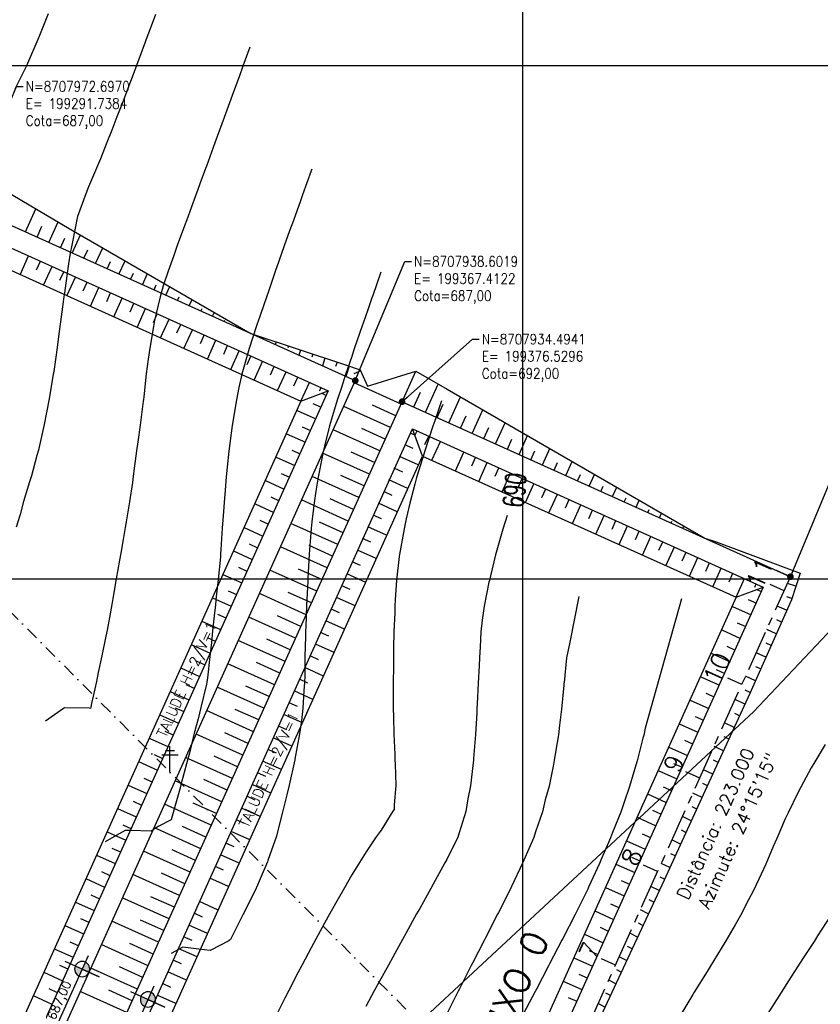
# Model space of a CAD drawing. Header units: millimetres. Extents: x 198958 to 201093, y 8706297 to 8708300.
# Tile 17 of 28: x 199302 to 199458, y 8707817 to 8708009. Entities that reach past the tile are written whole.
import ezdxf
from ezdxf.enums import TextEntityAlignment as Align

# ---------------------------------------------------------------- set-up
doc = ezdxf.new("R2010")
doc.units = ezdxf.units.MM
doc.header["$LTSCALE"] = 5
doc.linetypes.add('CENTER', pattern=[50.8, 31.75, -6.35, 6.35, -6.35])
doc.linetypes.add('DASHDOT', pattern=[1, 0.5, -0.25, 0, -0.25])
for name, color, linetype in [('$CURVAS1', 30, 'Continuous'), ('$CURVAS2', 40, 'Continuous'), ('AREA_ESPECIAL', 3, 'Continuous'), ('LAGOA', 3, 'Continuous'), ('LINHA_TRANS', 4, 'DASHDOT'), ('MALHA', 9, 'Continuous'), ('POSTE', 3, 'Continuous'), ('TER-BERMA', 103, 'Continuous'), ('TER-COORDENADAS', 101, 'Continuous'), ('TER-EIXO', 100, 'CENTER'), ('TER-ESTACAS', 100, 'Continuous'), ('TER-OFFSET', 102, 'Continuous'), ('TER-OFFSET-LINHA', 101, 'Continuous'), ('TER-TEXTO', 100, 'Continuous'), ('TEXTO$CURVA', 2, 'Continuous')]:
    doc.layers.add(name, color=color, linetype=linetype)
doc.styles.add('GEOSIS', font='ROMANS.SHX')
doc.styles.add('ROMANS', font='romans.shx', dxfattribs={"width": 0.85})
doc.styles.add('SIMPLEX', font='simplex', dxfattribs={"height": 0.2})
doc.dimstyles.new('COTA-500-EXTERNA', dxfattribs={"dimtxt": 2, "dimasz": 1, "dimexe": 2, "dimexo": 2, "dimgap": 1, "dimtad": 1, "dimzin": 4, "dimdsep": 46, "dimtxsty": 'ROMANS', "dimblk1": 'DOT', "dimblk2": 'DOT1', "dimsah": 1, "dimcen": 0.2, "dimdle": 1, "dimclrd": 256, "dimclre": 256, "dimclrt": 102, "dimaunit": 1, "dimadec": 4, "dimazin": 0, "dimtfac": 1, "dimtix": 1, "dimtmove": 2, "dimatfit": 3, "dimldrblk": 'DOT1', "dimfxl": 0, "dimtvp": 0.025, "dimtolj": 1, "dimtzin": 4, "dimlwd": -1, "dimlwe": -1, "dimarcsym": 0})

# ---------------------------------------------------------------- blocks, each defined once
blk = doc.blocks.new('A$C55C26645')
h = blk.add_hatch(color=51)
h.paths.add_polyline_path([(68.5, 12.7), (68.5, 21.5), (59.7, 21.5, 0.414214)])
h.paths.add_polyline_path([(68.5, 30.3), (68.5, 21.5), (77.3, 21.5, 0.414214)])
at = {"color": 7, "linetype": 'Continuous'}
blk.add_line((85.4, 21.5), (0, 21.5), dxfattribs=at)
blk.add_lwpolyline([(68.5, 21.5), (68.5, 42.9), (68.5, 0)], dxfattribs=at)
blk.add_circle((68.5, 21.5), 8.8, dxfattribs=at)
at = {"color": 3, "style": 'ROMANS'}
blk.add_attdef('226,00', (1.6, 25.8), '', height=10, dxfattribs=at)
blk = doc.blocks.new('_Dot')
at = {"color": 0, "linetype": 'ByBlock', "lineweight": -2}
blk.add_line((-0.5, 0), (-1, 0), dxfattribs=at)
at = {"color": 0, "linetype": 'ByBlock', "const_width": 0.5}
blk.add_lwpolyline([(-0.25, 0, 1), (0.25, 0, 1)], format="xyb", close=True, dxfattribs=at)
blk = doc.blocks.new('DOT1')
for q in [(0, 3.36), (0, -3.36)]:
    blk.add_line((0, 0), q)
at = {"linetype": 'ByBlock'}
blk.add_line((0, 0), (-1.2, 0), dxfattribs=at)
at = {"color": 0, "linetype": 'ByBlock', "const_width": 0.36}
blk.add_lwpolyline([(-0.18, 0, 1), (0.18, 0, 1)], format="xyb", close=True, dxfattribs=at)

msp = doc.modelspace()

# ---------------------------------------------------------------- linework, layer by layer
at = {"layer": '$CURVAS1'}
for points in [[(199328.47, 8708009.942, 685), (199327.629, 8708007.67, 685), (199326.621, 8708004.95, 685), (199326.464, 8708004.527, 685), (199324.761, 8707999.958, 685), (199324.32, 8707998.774, 685), (199322.885, 8707994.966, 685), (199322.164, 8707993.047, 685), (199320.983, 8707989.975, 685), (199319.984, 8707987.366, 685), (199319.032, 8707984.983, 685), (199317.758, 8707981.778, 685), (199316.985, 8707979.992, 685), (199315.45, 8707976.356, 685), (199314.889, 8707975.001, 685), (199313.317, 8707970.581, 685), (199313.179, 8707970.009, 685), (199312.905, 8707968.63, 685), (199312.17, 8707965.013, 685), (199311.876, 8707963.406, 685), (199311.507, 8707961.367, 685), (199311.33, 8707960.017, 685), (199310.728, 8707955.639, 685), (199310.646, 8707955.02, 685), (199310.503, 8707953.965, 685), (199309.973, 8707950.022, 685), (199309.661, 8707947.709, 685), (199309.325, 8707945.025, 685), (199308.651, 8707940.387, 685), (199308.6, 8707940.028, 685), (199308.569, 8707939.829, 685), (199307.77, 8707935.032, 685), (199307.269, 8707932.369, 685), (199306.804, 8707930.036, 685), (199305.75, 8707925.351, 685), (199305.676, 8707925.041, 685), (199305.39, 8707924.022, 685), (199304.303, 8707920.047, 685), (199303.964, 8707918.875, 685), (199302.755, 8707915.054, 685), (199302.108, 8707912.538, 685), (199301.359, 8707910.06, 685)], [(199396.998, 8707912.343, 690), (199396.156, 8707909.645, 690), (199395.114, 8707906.064, 690), (199394.738, 8707904.651, 690), (199393.772, 8707900.602, 690), (199393.541, 8707899.656, 690), (199393.463, 8707899.314, 690), (199392.525, 8707894.66, 690), (199392.127, 8707891.928, 690), (199391.892, 8707889.663, 690), (199391.732, 8707886.653, 690), (199391.619, 8707884.664, 690), (199391.533, 8707883.041, 690), (199391.379, 8707879.665, 690), (199391.176, 8707875.641, 690), (199391.121, 8707874.666, 690), (199391.067, 8707873.894, 690), (199390.826, 8707869.667, 690), (199390.466, 8707865.02, 690), (199390.447, 8707864.669, 690), (199390.394, 8707864.181, 690), (199389.862, 8707859.672, 690), (199389.371, 8707857.146, 690), (199388.95, 8707854.676, 690), (199387.668, 8707850.502, 690), (199387.39, 8707849.682, 690), (199385.236, 8707845.332, 690), (199384.888, 8707844.693, 690), (199382.62, 8707840.533, 690), (199382.143, 8707839.705, 690), (199379.974, 8707835.793, 690), (199379.362, 8707834.717, 690), (199377.336, 8707831.04, 690), (199376.603, 8707829.729, 690), (199374.708, 8707826.266, 690), (199373.858, 8707824.741, 690), (199372.074, 8707821.503, 690), (199371.114, 8707819.753, 690), (199369.461, 8707816.698, 690)], [(199459.983, 8707834.364, 695), (199457.463, 8707830.432, 695), (199456.824, 8707829.378, 695), (199454.643, 8707826.046, 695), (199453.593, 8707824.392, 695), (199451.822, 8707821.662, 695), (199450.375, 8707819.406, 695), (199449.003, 8707817.272, 695), (199447.19, 8707814.42, 695)]]:
    msp.add_polyline3d(points, dxfattribs=at)
at = {"layer": '$CURVAS2'}
for points in [[(199307.555, 8708010.034, 684), (199305.878, 8708005.801, 684), (199305.561, 8708005.042, 684), (199303.577, 8708000.364, 684), (199303.424, 8708000.052, 684), (199301.065, 8707995.355, 684)], [(199346.891, 8708003.576, 686), (199345.533, 8707999.867, 686), (199344.769, 8707997.779, 686), (199343.706, 8707994.875, 686), (199342.648, 8707991.979, 686), (199341.88, 8707989.883, 686), (199340.528, 8707986.178, 686), (199340.056, 8707984.891, 686), (199338.408, 8707980.375, 686), (199338.233, 8707979.899, 686), (199337.156, 8707976.951, 686), (199336.408, 8707974.907, 686), (199336.288, 8707974.574, 686), (199334.578, 8707969.915, 686), (199334.166, 8707968.778, 686), (199332.739, 8707964.923, 686), (199332.037, 8707962.993, 686), (199330.926, 8707959.931, 686), (199329.976, 8707957.072, 686), (199329.368, 8707954.938, 686), (199328.318, 8707950.336, 686), (199328.247, 8707949.942, 686), (199328.112, 8707949.146, 686), (199327.389, 8707944.946, 686), (199327.053, 8707942.806, 686), (199326.692, 8707939.949, 686), (199326.21, 8707935.472, 686), (199326.153, 8707934.951, 686), (199326.118, 8707934.608, 686), (199325.512, 8707929.954, 686), (199325.056, 8707926.667, 686), (199324.788, 8707924.957, 686), (199324.411, 8707921.999, 686), (199324.158, 8707919.96, 686), (199323.993, 8707918.729, 686), (199323.402, 8707914.963, 686), (199322.777, 8707911.098, 686), (199322.572, 8707909.967, 686), (199322.177, 8707907.667, 686), (199321.716, 8707904.971, 686), (199321.493, 8707903.605, 686), (199320.847, 8707899.974, 686), (199320.191, 8707896.151, 686), (199319.97, 8707894.978, 686), (199319.499, 8707892.454, 686), (199319.042, 8707889.982, 686), (199318.822, 8707888.83, 686), (199318.029, 8707884.987, 686), (199317.338, 8707881.742, 686), (199316.963, 8707879.991, 686), (199316.034, 8707875.687, 686), (199315.885, 8707874.996, 686), (199315.815, 8707874.734, 686), (199315.575, 8707874.779, 686), (199310.748, 8707874.892, 686), (199310.554, 8707874.759, 686), (199307.051, 8707872.279, 686)], [(199358.952, 8707979.808, 687), (199358.823, 8707979.449, 687), (199357.154, 8707974.816, 687), (199356.722, 8707973.609, 687), (199355.366, 8707969.824, 687), (199354.629, 8707967.752, 687), (199353.589, 8707964.832, 687), (199352.547, 8707961.875, 687), (199351.828, 8707959.839, 687), (199350.478, 8707955.968, 687), (199350.086, 8707954.847, 687), (199348.432, 8707950.018, 687), (199348.375, 8707949.854, 687), (199348.121, 8707949.079, 687), (199346.732, 8707944.861, 687), (199346.45, 8707943.937, 687), (199345.334, 8707939.867, 687), (199344.746, 8707937.294, 687), (199344.284, 8707934.872, 687), (199343.431, 8707929.886, 687), (199343.429, 8707929.876, 687), (199343.428, 8707929.87, 687), (199342.758, 8707924.879, 687), (199342.442, 8707921.775, 687), (199342.273, 8707919.881, 687), (199342.055, 8707917.252, 687), (199341.856, 8707914.882, 687), (199341.732, 8707913.123, 687), (199341.506, 8707909.884, 687), (199341.223, 8707905.691, 687), (199341.169, 8707904.885, 687), (199341.128, 8707904.257, 687), (199340.684, 8707899.887, 687), (199340.274, 8707895.895, 687), (199340.152, 8707894.89, 687), (199339.995, 8707893.35, 687), (199339.614, 8707889.892, 687), (199339.382, 8707887.61, 687), (199339.074, 8707884.894, 687), (199338.604, 8707880.685, 687), (199338.507, 8707879.897, 687), (199338.421, 8707879.465, 687), (199337.299, 8707874.902, 687), (199336.781, 8707872.692, 687), (199336.051, 8707869.907, 687), (199335.082, 8707866.038, 687), (199334.777, 8707864.913, 687), (199333.807, 8707861.282, 687), (199333.444, 8707859.919, 687), (199333.33, 8707859.494, 687), (199332.069, 8707854.925, 687), (199331.541, 8707853.022, 687), (199328.999, 8707851.769, 687), (199327.616, 8707850.871, 687), (199323.577, 8707850.956, 687), (199322.573, 8707850.98, 687), (199320.841, 8707849.974, 687), (199318.689, 8707848.744, 687)], [(199372.425, 8707959.749, 688), (199370.819, 8707955.191, 688), (199370.667, 8707954.757, 688), (199369.851, 8707952.413, 688), (199368.928, 8707949.764, 688), (199368.758, 8707949.271, 688), (199367.215, 8707944.772, 688), (199366.719, 8707943.304, 688), (199365.538, 8707939.779, 688), (199364.715, 8707937.269, 688), (199363.914, 8707934.786, 688), (199362.783, 8707931.088, 688), (199362.415, 8707929.793, 688), (199361.435, 8707925.85, 688), (199361.167, 8707924.798, 688), (199361.088, 8707924.427, 688), (199360.213, 8707919.802, 688), (199359.743, 8707917.057, 688), (199359.402, 8707914.806, 688), (199358.978, 8707911.076, 688), (199358.822, 8707909.808, 688), (199358.755, 8707908.968, 688), (199358.461, 8707904.81, 688), (199358.179, 8707900.043, 688), (199358.166, 8707899.811, 688), (199358.153, 8707899.531, 688), (199357.943, 8707894.812, 688), (199357.79, 8707890.741, 688), (199357.748, 8707889.813, 688), (199357.713, 8707888.749, 688), (199357.586, 8707884.813, 688), (199357.579, 8707881.08, 688), (199357.517, 8707879.813, 688), (199357.395, 8707878.206, 688), (199357.179, 8707874.815, 688), (199356.926, 8707872.312, 688), (199356.564, 8707869.818, 688), (199355.627, 8707864.849, 688), (199355.622, 8707864.822, 688), (199355.607, 8707864.755, 688), (199354.545, 8707859.826, 688), (199354.068, 8707857.913, 688), (199353.326, 8707854.832, 688), (199352.395, 8707851.208, 688), (199352.049, 8707849.837, 688), (199350.399, 8707845.156, 688), (199350.307, 8707844.845, 688), (199348.896, 8707841.565, 688), (199348.139, 8707839.854, 688), (199348.084, 8707839.747, 688), (199345.689, 8707834.865, 688), (199345.598, 8707834.686, 688), (199343.156, 8707829.876, 688), (199343.071, 8707829.708, 688), (199342.801, 8707829.507, 688), (199339.114, 8707827.621, 688), (199336.95, 8707827.846, 688), (199333.801, 8707828.277, 688), (199331.515, 8707827.008, 688)], [(199384.21, 8707934.697, 689), (199382.889, 8707930.784, 689), (199382.53, 8707929.704, 689), (199380.901, 8707924.715, 689), (199380.9, 8707924.711, 689), (199380.895, 8707924.695, 689), (199379.363, 8707919.718, 689), (199379.005, 8707918.462, 689), (199378.032, 8707914.724, 689), (199377.356, 8707911.708, 689), (199376.958, 8707909.729, 689), (199376.188, 8707905.47, 689), (199376.051, 8707904.733, 689), (199375.996, 8707904.369, 689), (199375.436, 8707899.735, 689), (199375.202, 8707895.886, 689), (199375.143, 8707894.736, 689), (199375.096, 8707893.397, 689), (199374.955, 8707889.737, 689), (199374.887, 8707886.435, 689), (199374.853, 8707884.738, 689), (199374.84, 8707882.977, 689), (199374.793, 8707879.738, 689), (199374.801, 8707876.52, 689), (199374.812, 8707874.738, 689), (199374.88, 8707873.142, 689), (199374.957, 8707869.737, 689), (199375.106, 8707865.815, 689), (199375.142, 8707864.736, 689), (199375.209, 8707863.881, 689), (199375.308, 8707859.735, 689), (199374.981, 8707855.979, 689), (199375.024, 8707855.051, 689), (199374.757, 8707854.738, 689), (199372.43, 8707851.05, 689), (199371.487, 8707849.752, 689), (199369.546, 8707846.792, 689), (199368.258, 8707844.766, 689), (199366.768, 8707842.322, 689), (199365.285, 8707839.779, 689), (199364.069, 8707837.691, 689), (199362.456, 8707834.791, 689), (199361.426, 8707832.947, 689), (199359.73, 8707829.803, 689), (199358.822, 8707828.123, 689), (199357.081, 8707824.815, 689), (199356.25, 8707823.235, 689), (199354.494, 8707819.826, 689), (199353.705, 8707818.294, 689), (199351.938, 8707814.837, 689)], [(199411, 8707896.568, 691), (199409.216, 8707887.638, 691), (199408.571, 8707884.59, 691), (199408.092, 8707879.822, 691), (199408.074, 8707879.592, 691), (199408.045, 8707879.273, 691), (199407.605, 8707874.594, 691), (199407.214, 8707871.508, 691), (199406.996, 8707869.597, 691), (199406.458, 8707866.22, 691), (199406.189, 8707864.6, 691), (199406.019, 8707863.836, 691), (199405.162, 8707859.605, 691), (199404.444, 8707856.933, 691), (199403.865, 8707854.61, 691), (199402.542, 8707850.69, 691), (199402.197, 8707849.617, 691), (199400.258, 8707845.22, 691), (199399.995, 8707844.627, 691), (199397.827, 8707840.047, 691), (199397.629, 8707839.637, 691), (199395.326, 8707835.016, 691), (199395.137, 8707834.648, 691), (199392.79, 8707830.056, 691), (199392.583, 8707829.659, 691), (199390.251, 8707825.102, 691), (199390.025, 8707824.671, 691), (199387.721, 8707820.129, 691), (199387.487, 8707819.682, 691), (199385.193, 8707815.153, 691)], [(199430.983, 8707896.117, 692), (199423.872, 8707870.93, 692), (199423.616, 8707869.524, 692), (199423.454, 8707868.934, 692), (199422.364, 8707864.529, 692), (199421.694, 8707862.406, 692), (199420.867, 8707859.536, 692), (199419.723, 8707856.303, 692), (199419.15, 8707854.543, 692), (199417.555, 8707850.598, 692), (199417.153, 8707849.552, 692), (199415.247, 8707845.177, 692), (199414.974, 8707844.561, 692), (199412.859, 8707839.918, 692), (199412.698, 8707839.571, 692), (199410.372, 8707834.857, 692), (199410.237, 8707834.582, 692), (199407.83, 8707829.91, 692), (199407.668, 8707829.593, 692), (199405.277, 8707824.982, 692), (199405.083, 8707824.605, 692), (199402.717, 8707820.071, 692), (199402.482, 8707819.616, 692), (199400.142, 8707815.19, 692)], [(199458.99, 8707867.698, 694), (199456.948, 8707864.378, 694), (199456.233, 8707863.183, 694), (199454.205, 8707859.39, 694), (199453.639, 8707858.34, 694), (199451.752, 8707854.4, 694), (199451.181, 8707853.224, 694), (199449.545, 8707849.41, 694), (199448.853, 8707847.841, 694), (199447.424, 8707844.419, 694), (199446.512, 8707842.488, 694), (199445.069, 8707839.43, 694), (199444.022, 8707837.434, 694), (199442.466, 8707834.441, 694), (199441.42, 8707832.606, 694), (199439.632, 8707829.453, 694), (199438.723, 8707827.972, 694), (199436.561, 8707824.467, 694), (199435.947, 8707823.497, 694), (199433.47, 8707819.48, 694), (199433.176, 8707819.01, 694), (199430.458, 8707814.493, 694)]]:
    msp.add_polyline3d(points, dxfattribs=at)
at = {"layer": 'AREA_ESPECIAL'}
msp.add_lwpolyline([(199535.23, 8707458.413), (199549.794, 8707528.974), (199561.997, 8707596.009), (199597.982, 8707742.885), (199597.982, 8707742.885), (199506.841, 8707939.515), (199444.975, 8707874.113), (199353.27, 8707788.823), (199487.846, 8707543.642), (199535.23, 8707458.413)], dxfattribs=at)
at = {"layer": 'LAGOA', "color": 3, "elevation": 1}
msp.add_lwpolyline([(199446.913, 8707898.395), (199358.595, 8707702.373), (199290.215, 8707733.181), (199378.533, 8707929.204)], close=True, dxfattribs=at)
at = {"layer": 'LINHA_TRANS'}
msp.add_lwpolyline([(199281.954, 8707911.943), (199615.687, 8707576.643), (199615.687, 8707576.643)], dxfattribs=at)
at = {"layer": 'MALHA'}
for p, q in [((199400, 8708300), (199400, 8706900)), ((199400, 8708300), (199400, 8706900)), ((199000, 8708000), (199605.243, 8708000)), ((199000, 8707900), (199605.243, 8707900))]:
    msp.add_line(p, q, dxfattribs=at)
at = {"layer": 'POSTE'}
for p, q in [((199330.436, 8707866.577), (199332.186, 8707866.569)), ((199331.292, 8707862.373), (199331.314, 8707867.413)), ((199329.732, 8707865.74), (199332.882, 8707865.726))]:
    msp.add_line(p, q, dxfattribs=at)
at = {"layer": 'TER-BERMA'}
for p, q in [((199284.925, 8707731.178, 1), (199376.53, 8707934.494, 1)), ((199376.53, 8707934.494, 1), (199452.203, 8707900.399, 1))]:
    msp.add_line(p, q, dxfattribs=at)
at = {"layer": 'TER-BERMA', "elevation": 1}
for points in [[(199367.412, 8707938.602), (199275.807, 8707735.286), (199200.134, 8707769.381), (199291.738, 8707972.697)], [(199362.122, 8707936.598), (199273.804, 8707740.576), (199205.424, 8707771.384), (199293.742, 8707967.407)], [(199446.913, 8707898.395), (199358.595, 8707702.373), (199290.215, 8707733.181), (199378.533, 8707929.204)]]:
    msp.add_lwpolyline(points, close=True, dxfattribs=at)
at = {"layer": 'TER-EIXO', "ltscale": 0.05, "flags": 128}
msp.add_lwpolyline([(199360.598, 8707697.083), (199452.203, 8707900.399)], dxfattribs=at)
at = {"layer": 'TER-ESTACAS', "flags": 128}
for points in [[(199452.203, 8707900.399), (199449.468, 8707901.631)], [(199450.971, 8707897.664), (199448.236, 8707898.896)], [(199442.755, 8707879.429), (199440.02, 8707880.661)], [(199434.54, 8707861.194), (199431.804, 8707862.427)], [(199426.324, 8707842.96), (199423.589, 8707844.192)], [(199418.108, 8707824.725), (199415.373, 8707825.958)]]:
    msp.add_lwpolyline(points, dxfattribs=at)
at = {"layer": 'TER-OFFSET'}
for p, q in [((199356.832, 8707934.594, 1), (199362.122, 8707936.598, 1)), ((199380.537, 8707923.914, 1), (199378.533, 8707929.204, 1)), ((199435.496, 8707907.927), (199437.713, 8707907.187)), ((199437.713, 8707907.187), (199454.079, 8707901.109)), ((199454.079, 8707901.109), (199452.381, 8707895.932)), ((199441.623, 8707896.391, 1), (199446.913, 8707898.395, 1)), ((199452.381, 8707895.932), (199444.273, 8707877.649)), ((199444.273, 8707877.649), (199435.921, 8707859.475)), ((199435.921, 8707859.475), (199427.574, 8707841.3)), ((199427.574, 8707841.3), (199408.972, 8707801.302))]:
    msp.add_line(p, q, dxfattribs=at)
for points in [[(199292.813, 8707979.316), (199311.67, 8707968.247), (199329.076, 8707958.192), (199346.481, 8707948.136), (199347.253, 8707947.685)], [(199347.253, 8707947.685), (199365.506, 8707941.674), (199368.371, 8707940.731), (199369.812, 8707937.521)], [(199369.812, 8707937.521), (199379.214, 8707940.453), (199385.306, 8707936.933), (199402.712, 8707926.878), (199420.117, 8707916.821), (199435.496, 8707907.927)]]:
    msp.add_lwpolyline(points, dxfattribs=at)
at = {"layer": 'TER-OFFSET', "elevation": 1}
for points in [[(199356.832, 8707934.594), (199271.8, 8707745.866), (199210.714, 8707773.388), (199295.746, 8707962.117)], [(199441.623, 8707896.391), (199356.591, 8707707.663), (199295.505, 8707735.185), (199380.537, 8707923.914)]]:
    msp.add_lwpolyline(points, close=True, dxfattribs=at)
at = {"layer": 'TER-OFFSET-LINHA'}
for p, q in [((199302.128, 8707959.241, 34.681), (199303.771, 8707962.888, 34.681)), ((199305.306, 8707960.209, 34.681), (199306.051, 8707961.861, 34.681)), ((199306.687, 8707957.187, 34.681), (199308.33, 8707960.834, 34.681)), ((199309.879, 8707958.187, 34.681), (199310.609, 8707959.807, 34.681)), ((199311.245, 8707955.134, 34.681), (199312.889, 8707958.78, 34.681)), ((199314.424, 8707956.101, 34.681), (199315.168, 8707957.753, 34.681)), ((199315.804, 8707953.08, 34.681), (199317.447, 8707956.727, 34.681)), ((199318.982, 8707954.047, 34.681), (199319.727, 8707955.7, 34.681)), ((199320.363, 8707951.026, 34.681), (199322.006, 8707954.673, 34.681)), ((199323.555, 8707952.025, 34.681), (199324.285, 8707953.646, 34.681)), ((199324.921, 8707948.972, 34.681), (199326.565, 8707952.619, 34.681)), ((199328.1, 8707949.939, 34.681), (199328.844, 8707951.592, 34.681)), ((199329.48, 8707946.918, 34.681), (199331.123, 8707950.565, 34.681)), ((199332.658, 8707947.886, 34.681), (199333.403, 8707949.538, 34.681)), ((199334.039, 8707944.864, 34.681), (199335.682, 8707948.511, 34.681)), ((199337.231, 8707945.864, 34.681), (199337.961, 8707947.484, 34.681)), ((199338.597, 8707942.81, 34.681), (199340.241, 8707946.457, 34.681)), ((199341.776, 8707943.778, 34.681), (199342.52, 8707945.43, 34.681)), ((199343.156, 8707940.756, 34.681), (199344.799, 8707944.403, 34.681)), ((199346.334, 8707941.724, 34.681), (199347.079, 8707943.376, 34.681)), ((199347.715, 8707938.702, 34.681), (199349.358, 8707942.349, 34.681)), ((199350.907, 8707939.702, 34.681), (199351.637, 8707941.322, 34.681)), ((199352.273, 8707936.648, 34.681), (199353.917, 8707940.295, 34.681)), ((199355.451, 8707937.616, 34.681), (199356.196, 8707939.268, 34.681)), ((199356.832, 8707934.594, 34.681), (199358.475, 8707938.241, 34.681)), ((199360.473, 8707936.59, 34.681), (199360.755, 8707937.214, 34.681)), ((199360.891, 8707936.132, 34.681), (199361.798, 8707935.723, 34.681)), ((199359.151, 8707934.174, 34.681), (199360.771, 8707933.444, 34.681)), ((199356.097, 8707932.807, 34.681), (199359.744, 8707931.164, 34.681)), ((199357.065, 8707929.629, 34.681), (199358.717, 8707928.885, 34.681)), ((199354.044, 8707928.249, 34.681), (199357.69, 8707926.606, 34.681)), ((199379, 8707927.973, 34.681), (199378.092, 8707928.382, 34.681)), ((199379.034, 8707927.881, 34.681), (199379.445, 8707928.793, 34.681)), ((199380.994, 8707926.146, 34.681), (199381.724, 8707927.766, 34.681)), ((199378.686, 8707925.372, 34.681), (199377.065, 8707926.102, 34.681)), ((199382.361, 8707923.092, 34.681), (199384.004, 8707926.739, 34.681)), ((199355.043, 8707925.056, 34.681), (199356.663, 8707924.326, 34.681)), ((199379.685, 8707922.18, 34.681), (199376.038, 8707923.823, 34.681)), ((199386.919, 8707921.038, 34.681), (199388.562, 8707924.685, 34.681)), ((199351.99, 8707923.69, 34.681), (199355.637, 8707922.047, 34.681)), ((199390.097, 8707922.006, 34.681), (199390.842, 8707923.658, 34.681)), ((199391.478, 8707918.985, 34.681), (199393.121, 8707922.631, 34.681)), ((199352.957, 8707920.512, 34.681), (199354.61, 8707919.768, 34.681)), ((199376.664, 8707920.799, 34.681), (199375.012, 8707921.544, 34.681)), ((199394.67, 8707919.984, 34.681), (199395.4, 8707921.604, 34.681)), ((199396.037, 8707916.931, 34.681), (199397.68, 8707920.578, 34.681)), ((199349.936, 8707919.131, 34.681), (199353.583, 8707917.488, 34.681)), ((199377.631, 8707917.621, 34.681), (199373.985, 8707919.264, 34.681)), ((199399.215, 8707917.898, 34.681), (199399.959, 8707919.551, 34.681)), ((199400.595, 8707914.877, 34.681), (199402.238, 8707918.524, 34.681)), ((199374.578, 8707916.255, 34.681), (199372.958, 8707916.985, 34.681)), ((199403.773, 8707915.844, 34.681), (199404.518, 8707917.497, 34.681)), ((199405.154, 8707912.823, 34.681), (199406.797, 8707916.47, 34.681)), ((199347.882, 8707914.573, 34.681), (199351.529, 8707912.93, 34.681)), ((199350.935, 8707915.939, 34.681), (199352.556, 8707915.209, 34.681)), ((199375.578, 8707913.062, 34.681), (199371.931, 8707914.706, 34.681)), ((199408.346, 8707913.823, 34.681), (199409.076, 8707915.443, 34.681)), ((199409.713, 8707910.769, 34.681), (199411.356, 8707914.416, 34.681)), ((199372.556, 8707911.682, 34.681), (199370.904, 8707912.426, 34.681)), ((199412.891, 8707911.737, 34.681), (199413.635, 8707913.389, 34.681)), ((199414.271, 8707908.715, 34.681), (199415.914, 8707912.362, 34.681)), ((199348.849, 8707911.395, 34.681), (199350.502, 8707910.65, 34.681)), ((199417.449, 8707909.683, 34.681), (199418.194, 8707911.335, 34.681)), ((199418.83, 8707906.661, 34.681), (199420.473, 8707910.308, 34.681)), ((199345.741, 8707909.978, 34.681), (199349.388, 8707908.334, 34.681)), ((199373.524, 8707908.504, 34.681), (199369.877, 8707910.147, 34.681)), ((199422.022, 8707907.661, 34.681), (199422.752, 8707909.281, 34.681)), ((199346.741, 8707906.785, 34.681), (199348.361, 8707906.055, 34.681)), ((199370.47, 8707907.138, 34.681), (199368.85, 8707907.868, 34.681)), ((199423.389, 8707904.607, 34.681), (199425.032, 8707908.254, 34.681)), ((199426.567, 8707905.575, 34.681), (199427.311, 8707907.227, 34.681)), ((199343.687, 8707905.419, 34.681), (199347.334, 8707903.776, 34.681)), ((199371.47, 8707903.945, 34.681), (199367.823, 8707905.588, 34.681)), ((199427.947, 8707902.553, 34.681), (199429.59, 8707906.2, 34.681)), ((199431.125, 8707903.521, 34.681), (199431.87, 8707905.173, 34.681)), ((199368.448, 8707902.564, 34.681), (199366.796, 8707903.309, 34.681)), ((199432.506, 8707900.499, 34.681), (199434.149, 8707904.146, 34.681)), ((199435.698, 8707901.499, 34.681), (199436.428, 8707903.119, 34.681)), ((199341.633, 8707900.86, 34.681), (199345.28, 8707899.217, 34.681)), ((199344.655, 8707902.241, 34.681), (199346.307, 8707901.496, 34.681)), ((199369.446, 8707899.297, 34.681), (199365.799, 8707900.94, 34.681)), ((199437.065, 8707898.445, 34.681), (199438.708, 8707902.092, 34.681)), ((199440.243, 8707899.413, 34.681), (199440.987, 8707901.065, 34.681)), ((199441.623, 8707896.391, 34.681), (199443.266, 8707900.038, 34.681)), ((199445.265, 8707898.387, 34.681), (199445.546, 8707899.011, 34.681)), ((199342.633, 8707897.668, 34.681), (199344.253, 8707896.938, 34.681)), ((199366.392, 8707897.931, 34.681), (199364.772, 8707898.661, 34.681)), ((199445.682, 8707897.929, 34.681), (199446.589, 8707897.52, 34.681)), ((199339.579, 8707896.302, 34.681), (199343.226, 8707894.658, 34.681)), ((199367.392, 8707894.738, 34.681), (199363.745, 8707896.382, 34.681)), ((199443.942, 8707895.971, 34.681), (199445.562, 8707895.241, 34.681)), ((199340.547, 8707893.124, 34.681), (199342.199, 8707892.379, 34.681)), ((199364.37, 8707893.358, 34.681), (199362.718, 8707894.102, 34.681)), ((199440.889, 8707894.604, 34.681), (199444.535, 8707892.961, 34.681)), ((199337.525, 8707891.743, 34.681), (199341.172, 8707890.1, 34.681)), ((199365.338, 8707890.18, 34.681), (199361.691, 8707891.823, 34.681)), ((199441.856, 8707891.426, 34.681), (199443.509, 8707890.682, 34.681)), ((199362.284, 8707888.814, 34.681), (199360.664, 8707889.544, 34.681)), ((199438.835, 8707890.046, 34.681), (199442.482, 8707888.403, 34.681)), ((199338.525, 8707888.55, 34.681), (199340.145, 8707887.82, 34.681)), ((199335.471, 8707887.184, 34.681), (199339.118, 8707885.541, 34.681)), ((199363.284, 8707885.621, 34.681), (199359.637, 8707887.264, 34.681)), ((199436.781, 8707885.487, 34.681), (199440.428, 8707883.844, 34.681)), ((199439.834, 8707886.853, 34.681), (199441.455, 8707886.123, 34.681)), ((199336.439, 8707884.006, 34.681), (199338.091, 8707883.262, 34.681)), ((199360.263, 8707884.241, 34.681), (199358.61, 8707884.985, 34.681)), ((199333.417, 8707882.626, 34.681), (199337.064, 8707880.982, 34.681)), ((199361.23, 8707881.062, 34.681), (199357.583, 8707882.706, 34.681)), ((199437.748, 8707882.309, 34.681), (199439.401, 8707881.565, 34.681)), ((199358.177, 8707879.696, 34.681), (199356.556, 8707880.426, 34.681)), ((199434.727, 8707880.928, 34.681), (199438.374, 8707879.285, 34.681)), ((199331.363, 8707878.067, 34.681), (199335.01, 8707876.424, 34.681)), ((199334.417, 8707879.433, 34.681), (199336.037, 8707878.703, 34.681)), ((199359.176, 8707876.504, 34.681), (199355.529, 8707878.147, 34.681)), ((199435.727, 8707877.736, 34.681), (199437.347, 8707877.006, 34.681)), ((199356.155, 8707875.123, 34.681), (199354.502, 8707875.868, 34.681)), ((199432.673, 8707876.37, 34.681), (199436.32, 8707874.727, 34.681)), ((199332.331, 8707874.889, 34.681), (199333.983, 8707874.144, 34.681)), ((199329.31, 8707873.508, 34.681), (199332.957, 8707871.865, 34.681)), ((199357.122, 8707871.945, 34.681), (199353.476, 8707873.588, 34.681)), ((199433.641, 8707873.192, 34.681), (199435.293, 8707872.447, 34.681)), ((199330.309, 8707870.316, 34.681), (199331.93, 8707869.586, 34.681)), ((199354.069, 8707870.579, 34.681), (199352.449, 8707871.309, 34.681)), ((199430.532, 8707871.775, 34.681), (199434.179, 8707870.131, 34.681)), ((199327.256, 8707868.95, 34.681), (199330.903, 8707867.306, 34.681)), ((199355.069, 8707867.387, 34.681), (199351.422, 8707869.03, 34.681)), ((199431.532, 8707868.582, 34.681), (199433.152, 8707867.852, 34.681)), ((199352.047, 8707866.006, 34.681), (199350.395, 8707866.75, 34.681)), ((199428.478, 8707867.216, 34.681), (199432.125, 8707865.573, 34.681)), ((199325.202, 8707864.391, 34.681), (199328.849, 8707862.748, 34.681)), ((199328.223, 8707865.772, 34.681), (199329.876, 8707865.027, 34.681)), ((199353.015, 8707862.828, 34.681), (199349.368, 8707864.471, 34.681)), ((199426.424, 8707862.657, 34.681), (199430.071, 8707861.014, 34.681)), ((199429.446, 8707864.038, 34.681), (199431.098, 8707863.293, 34.681)), ((199326.201, 8707861.198, 34.681), (199327.822, 8707860.468, 34.681)), ((199349.961, 8707861.462, 34.681), (199348.341, 8707862.192, 34.681)), ((199323.148, 8707859.832, 34.681), (199326.795, 8707858.189, 34.681)), ((199350.961, 8707858.269, 34.681), (199347.314, 8707859.912, 34.681)), ((199427.424, 8707859.465, 34.681), (199429.044, 8707858.735, 34.681)), ((199324.116, 8707856.654, 34.681), (199325.768, 8707855.91, 34.681)), ((199347.939, 8707856.889, 34.681), (199346.287, 8707857.633, 34.681)), ((199424.37, 8707858.099, 34.681), (199428.017, 8707856.455, 34.681)), ((199321.094, 8707855.274, 34.681), (199324.741, 8707853.63, 34.681)), ((199348.907, 8707853.711, 34.681), (199345.26, 8707855.354, 34.681)), ((199425.338, 8707854.921, 34.681), (199426.99, 8707854.176, 34.681)), ((199345.853, 8707852.344, 34.681), (199344.233, 8707853.074, 34.681)), ((199422.316, 8707853.54, 34.681), (199425.963, 8707851.897, 34.681)), ((199322.094, 8707852.081, 34.681), (199323.714, 8707851.351, 34.681)), ((199319.04, 8707850.715, 34.681), (199322.687, 8707849.072, 34.681)), ((199346.853, 8707849.152, 34.681), (199343.206, 8707850.795, 34.681)), ((199420.262, 8707848.981, 34.681), (199423.909, 8707847.338, 34.681)), ((199423.316, 8707850.347, 34.681), (199424.936, 8707849.617, 34.681)), ((199320.008, 8707847.537, 34.681), (199321.66, 8707846.792, 34.681)), ((199343.831, 8707847.771, 34.681), (199342.179, 8707848.516, 34.681)), ((199316.986, 8707846.156, 34.681), (199320.633, 8707844.513, 34.681)), ((199344.799, 8707844.593, 34.681), (199341.152, 8707846.236, 34.681)), ((199421.23, 8707845.803, 34.681), (199422.882, 8707845.059, 34.681)), ((199341.745, 8707843.227, 34.681), (199340.125, 8707843.957, 34.681)), ((199418.209, 8707844.423, 34.681), (199421.855, 8707842.779, 34.681)), ((199314.932, 8707841.598, 34.681), (199318.579, 8707839.954, 34.681)), ((199317.986, 8707842.964, 34.681), (199319.606, 8707842.234, 34.681)), ((199342.745, 8707840.035, 34.681), (199339.098, 8707841.678, 34.681)), ((199416.155, 8707839.864, 34.681), (199419.802, 8707838.221, 34.681)), ((199419.208, 8707841.23, 34.681), (199420.829, 8707840.5, 34.681)), ((199315.9, 8707838.42, 34.681), (199317.552, 8707837.675, 34.681)), ((199312.878, 8707837.039, 34.681), (199316.525, 8707835.396, 34.681)), ((199340.691, 8707835.476, 34.681), (199337.044, 8707837.119, 34.681)), ((199417.122, 8707836.686, 34.681), (199418.775, 8707835.942, 34.681)), ((199313.878, 8707833.846, 34.681), (199315.498, 8707833.116, 34.681)), ((199337.637, 8707834.11, 34.681), (199336.017, 8707834.84, 34.681)), ((199414.101, 8707835.305, 34.681), (199417.748, 8707833.662, 34.681)), ((199310.824, 8707832.48, 34.681), (199314.471, 8707830.837, 34.681)), ((199338.637, 8707830.917, 34.681), (199334.99, 8707832.56, 34.681)), ((199415.1, 8707832.113, 34.681), (199416.721, 8707831.383, 34.681)), ((199335.616, 8707829.537, 34.681), (199333.963, 8707830.281, 34.681)), ((199412.047, 8707830.747, 34.681), (199415.694, 8707829.104, 34.681)), ((199308.77, 8707827.922, 34.681), (199312.417, 8707826.278, 34.681)), ((199311.792, 8707829.302, 34.681), (199313.444, 8707828.558, 34.681)), ((199336.583, 8707826.359, 34.681), (199332.936, 8707828.002, 34.681)), ((199409.993, 8707826.188, 34.681), (199413.64, 8707824.545, 34.681)), ((199413.015, 8707827.569, 34.681), (199414.667, 8707826.824, 34.681)), ((199309.77, 8707824.729, 34.681), (199311.39, 8707823.999, 34.681)), ((199333.53, 8707824.992, 34.681), (199331.909, 8707825.722, 34.681)), ((199306.716, 8707823.363, 34.681), (199310.363, 8707821.72, 34.681)), ((199334.529, 8707821.8, 34.681), (199330.882, 8707823.443, 34.681)), ((199410.993, 8707822.996, 34.681), (199412.613, 8707822.266, 34.681)), ((199307.684, 8707820.185, 34.681), (199309.336, 8707819.44, 34.681)), ((199331.508, 8707820.419, 34.681), (199329.855, 8707821.164, 34.681)), ((199407.939, 8707821.629, 34.681), (199411.586, 8707819.986, 34.681)), ((199304.663, 8707818.804, 34.681), (199308.309, 8707817.161, 34.681)), ((199332.475, 8707817.241, 34.681), (199328.828, 8707818.884, 34.681)), ((199408.907, 8707818.451, 34.681), (199410.559, 8707817.707, 34.681))]:
    msp.add_line(p, q, dxfattribs=at)
at = {"layer": 'TER-OFFSET-LINHA', "flags": 128}
for points in [[(199303.135, 8707967.562), (199305.164, 8707972.065)], [(199305.414, 8707966.535), (199306.373, 8707968.664)], [(199307.694, 8707965.508), (199309.501, 8707969.52)], [(199309.973, 8707964.481), (199310.821, 8707966.364)], [(199312.252, 8707963.454), (199313.845, 8707966.99)], [(199314.532, 8707962.427), (199315.276, 8707964.08)], [(199316.811, 8707961.4), (199318.197, 8707964.476)], [(199319.09, 8707960.373), (199319.732, 8707961.796)], [(199321.37, 8707959.347), (199322.548, 8707961.962)], [(199323.649, 8707958.32), (199324.187, 8707959.513)], [(199325.928, 8707957.293), (199326.9, 8707959.449)], [(199328.208, 8707956.266), (199328.642, 8707957.229)], [(199330.487, 8707955.239), (199331.251, 8707956.935)], [(199332.766, 8707954.212), (199333.097, 8707954.945)], [(199335.046, 8707953.185), (199335.603, 8707954.421)], [(199337.325, 8707952.158), (199337.552, 8707952.661)], [(199339.604, 8707951.131), (199339.954, 8707951.907)], [(199341.884, 8707950.104), (199342.007, 8707950.377)], [(199344.163, 8707949.077), (199344.305, 8707949.393)], [(199346.442, 8707948.05), (199346.462, 8707948.093)], [(199347.253, 8707947.685), (199347.253, 8707947.685)], [(199349.627, 8707946.903), (199349.586, 8707946.778)], [(199352.002, 8707946.121), (199351.837, 8707945.62)], [(199354.376, 8707945.339), (199354.253, 8707944.963)], [(199356.751, 8707944.557), (199356.421, 8707943.554)], [(199359.126, 8707943.775), (199358.919, 8707943.148)], [(199361.5, 8707942.993), (199361.005, 8707941.489)], [(199363.875, 8707942.211), (199363.586, 8707941.334)], [(199366.249, 8707941.429), (199365.589, 8707939.423)], [(199368.48, 8707940.488), (199367.164, 8707939.898)], [(199376.53, 8707934.494), (199379.214, 8707940.453)], [(199376.324, 8707934.038), (199367.207, 8707938.146)], [(199381.088, 8707932.44), (199383.566, 8707937.939)], [(199378.809, 8707933.467), (199380.099, 8707936.331)], [(199385.647, 8707930.386), (199387.917, 8707935.425)], [(199374.27, 8707929.48), (199365.153, 8707933.587)], [(199375.297, 8707931.759), (199370.739, 8707933.813)], [(199383.368, 8707931.413), (199384.554, 8707934.047)], [(199387.926, 8707929.359), (199389.009, 8707931.764)], [(199390.206, 8707928.332), (199392.268, 8707932.911)], [(199392.485, 8707927.305), (199393.465, 8707929.48)], [(199394.764, 8707926.278), (199396.62, 8707930.397)], [(199372.216, 8707924.921), (199363.099, 8707929.029)], [(199373.243, 8707927.2), (199368.685, 8707929.254)], [(199399.323, 8707924.224), (199400.971, 8707927.883)], [(199397.044, 8707925.251), (199397.92, 8707927.196)], [(199370.162, 8707920.362), (199361.045, 8707924.47)], [(199371.189, 8707922.642), (199366.631, 8707924.695)], [(199401.602, 8707923.198), (199402.375, 8707924.912)], [(199403.882, 8707922.171), (199405.323, 8707925.369)], [(199406.161, 8707921.144), (199406.83, 8707922.628)], [(199408.44, 8707920.117), (199409.674, 8707922.855)], [(199368.108, 8707915.804), (199358.991, 8707919.911)], [(199369.135, 8707918.083), (199364.577, 8707920.137)], [(199410.72, 8707919.09), (199411.285, 8707920.344)], [(199412.999, 8707918.063), (199414.025, 8707920.341)], [(199415.278, 8707917.036), (199415.74, 8707918.06)], [(199417.558, 8707916.009), (199418.377, 8707917.827)], [(199366.055, 8707911.245), (199356.937, 8707915.353)], [(199367.082, 8707913.524), (199362.523, 8707915.578)], [(199419.837, 8707914.982), (199420.195, 8707915.776)], [(199422.116, 8707913.955), (199422.728, 8707915.312)], [(199424.396, 8707912.928), (199424.649, 8707913.491)], [(199426.675, 8707911.901), (199427.078, 8707912.796)], [(199364.001, 8707906.686), (199354.883, 8707910.794)], [(199365.028, 8707908.966), (199360.469, 8707911.019)], [(199428.954, 8707910.874), (199429.104, 8707911.206)], [(199431.234, 8707909.847), (199431.428, 8707910.28)], [(199433.513, 8707908.82), (199433.558, 8707908.921)], [(199362.974, 8707904.407), (199358.415, 8707906.461)], [(199361.947, 8707902.128), (199352.829, 8707906.235)], [(199359.893, 8707897.569), (199350.775, 8707901.677)], [(199360.92, 8707899.848), (199356.361, 8707901.902)], [(199453.236, 8707898.539), (199451.606, 8707899.074)], [(199357.839, 8707893.01), (199348.722, 8707897.118)], [(199358.866, 8707895.29), (199354.307, 8707897.343)], [(199452.456, 8707896.164), (199451.515, 8707896.472)], [(199451.466, 8707893.869), (199449.629, 8707894.684)], [(199355.785, 8707888.452), (199346.668, 8707892.559)], [(199356.812, 8707890.731), (199352.253, 8707892.785)], [(199450.452, 8707891.584), (199449.527, 8707891.994)], [(199449.439, 8707889.299), (199447.575, 8707890.125)], [(199353.731, 8707883.893), (199344.614, 8707888.001)], [(199354.758, 8707886.172), (199350.199, 8707888.226)], [(199448.426, 8707887.013), (199447.487, 8707887.43)], [(199447.412, 8707884.728), (199445.521, 8707885.567)], [(199351.677, 8707879.334), (199342.56, 8707883.442)], [(199352.704, 8707881.614), (199348.145, 8707883.667)], [(199446.399, 8707882.443), (199445.446, 8707882.865)], [(199445.385, 8707880.157), (199443.467, 8707881.008)], [(199349.623, 8707874.776), (199340.506, 8707878.883)], [(199350.65, 8707877.055), (199346.092, 8707879.109)], [(199444.372, 8707877.872), (199443.406, 8707878.3)], [(199443.331, 8707875.599), (199441.424, 8707876.475)], [(199347.569, 8707870.217), (199338.452, 8707874.325)], [(199348.596, 8707872.496), (199344.038, 8707874.55)], [(199442.287, 8707873.327), (199441.342, 8707873.761)], [(199441.243, 8707871.056), (199439.37, 8707871.916)], [(199345.515, 8707865.658), (199336.398, 8707869.766)], [(199346.542, 8707867.938), (199341.984, 8707869.992)], [(199440.199, 8707868.784), (199439.271, 8707869.21)], [(199439.155, 8707866.513), (199437.316, 8707867.357)], [(199343.461, 8707861.1), (199334.344, 8707865.207)], [(199344.488, 8707863.379), (199339.93, 8707865.433)], [(199438.111, 8707864.241), (199437.2, 8707864.659)], [(199437.067, 8707861.969), (199435.262, 8707862.799)], [(199341.408, 8707856.541), (199332.29, 8707860.649)], [(199342.434, 8707858.82), (199337.876, 8707860.874)], [(199436.023, 8707859.698), (199435.129, 8707860.108)], [(199434.979, 8707857.426), (199433.208, 8707858.239)], [(199339.354, 8707851.982), (199330.236, 8707856.09)], [(199340.381, 8707854.262), (199335.822, 8707856.316)], [(199433.936, 8707855.154), (199433.059, 8707855.557)], [(199432.893, 8707852.882), (199431.154, 8707853.681)], [(199337.3, 8707847.424), (199328.182, 8707851.531)], [(199338.327, 8707849.703), (199333.768, 8707851.757)], [(199431.849, 8707850.61), (199430.988, 8707851.006)], [(199430.806, 8707848.338), (199429.1, 8707849.122)], [(199336.273, 8707845.144), (199331.714, 8707847.198)], [(199335.246, 8707842.865), (199326.128, 8707846.973)], [(199429.763, 8707846.066), (199428.918, 8707846.454)], [(199428.719, 8707843.795), (199427.046, 8707844.563)], [(199333.192, 8707838.306), (199324.075, 8707842.414)], [(199334.219, 8707840.586), (199329.66, 8707842.64)], [(199427.676, 8707841.523), (199426.848, 8707841.903)], [(199426.622, 8707839.253), (199425.029, 8707840.085)], [(199331.138, 8707833.748), (199322.021, 8707837.855)], [(199332.165, 8707836.027), (199327.606, 8707838.081)], [(199425.567, 8707836.984), (199424.686, 8707837.444)], [(199424.511, 8707834.715), (199422.972, 8707835.519)], [(199329.084, 8707829.189), (199319.967, 8707833.297)], [(199330.111, 8707831.468), (199325.552, 8707833.522)], [(199423.456, 8707832.445), (199422.575, 8707832.905)], [(199422.4, 8707830.176), (199420.914, 8707830.953)], [(199327.03, 8707824.63), (199317.913, 8707828.738)], [(199328.057, 8707826.91), (199323.498, 8707828.964)], [(199421.345, 8707827.907), (199420.465, 8707828.367)], [(199420.29, 8707825.638), (199418.857, 8707826.386)], [(199324.976, 8707820.072), (199315.859, 8707824.179)], [(199326.003, 8707822.351), (199321.444, 8707824.405)], [(199419.234, 8707823.369), (199418.354, 8707823.828)], [(199418.179, 8707821.099), (199416.799, 8707821.82)], [(199322.922, 8707815.513), (199313.805, 8707819.621)], [(199323.949, 8707817.792), (199319.391, 8707819.846)], [(199417.123, 8707818.83), (199416.243, 8707819.29)], [(199416.068, 8707816.561), (199414.742, 8707817.254)]]:
    msp.add_lwpolyline(points, dxfattribs=at)

# ---------------------------------------------------------------- block references
at = {"layer": 'LAGOA'}
ref = msp.add_blockref('A$C55C26645', (199306.14, 8707814.933), dxfattribs=dict(at, xscale=-0.1687499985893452, yscale=0.168749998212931, zscale=0.1687499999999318, rotation=245.7458953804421))
ref.add_attrib('226,00', '687,00', (199308.88, 8707813.944), dxfattribs={"layer": '0', "color": 3, "height": 1.6875, "rotation": 65.7459, "style": 'ROMANS'})
ref = msp.add_blockref('A$C55C26645', (199318.967, 8707809.02), dxfattribs=dict(at, xscale=-0.1687499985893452, yscale=0.168749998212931, zscale=0.1687499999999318, rotation=245.7458953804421))
ref.add_attrib('226,00', '692,00', (199321.707, 8707808.031), dxfattribs={"layer": '0', "color": 3, "height": 1.6875, "rotation": 65.7459, "style": 'ROMANS'})

# ---------------------------------------------------------------- texts
at = {"layer": 'TER-COORDENADAS', "color": 102, "char_height": 2, "attachment_point": 1, "style": 'ROMANS'}
for s, insert in [('N=8707972.6970\\PE= 199291.7384\\PCota=687,00', (199303.215, 8707996.908, 1)), ('N=8707938.6019\\PE= 199367.4122\\PCota=687,00', (199378.889, 8707962.813, 1)), ('N=8707934.4941\\PE= 199376.5296\\PCota=692,00', (199392.079, 8707947.673))]:
    msp.add_mtext(s, dxfattribs=dict(at, insert=insert))
at = {"layer": 'TER-ESTACAS', "style": 'SIMPLEX'}
for s, p in [('11', (199446.572, 8707897.637)), ('10', (199438.24, 8707879.145)), ('9', (199430.488, 8707861.938)), ('8', (199422.272, 8707843.704)), ('7', (199414.056, 8707825.469))]:
    msp.add_text(s, height=3.5, rotation=65.74589, dxfattribs=at).set_placement(p)
at = {"layer": 'TER-TEXTO', "style": 'SIMPLEX'}
for s, height, p in [('TALUDE H=2/V=1', 2, (199330.487, 8707868.897)), ('TALUDE H=2/V=1', 2, (199346.532, 8707851.326)), ('Distância: 223.000', 2.5, (199432.216, 8707837.262)), ('Azimute: 24%%d15\'15"', 2.5, (199436.348, 8707835.478))]:
    msp.add_text(s, height=height, rotation=65.74589, dxfattribs=at).set_placement(p)
at = {"layer": 'TER-TEXTO', "color": 103, "style": 'SIMPLEX'}
msp.add_text('EIXO 0', height=5, rotation=65.74589, dxfattribs=at).set_placement((199396.092, 8707809.349))
at = {"layer": 'TEXTO$CURVA', "style": 'GEOSIS', "width": 0.65}
msp.add_text('690', height=4, rotation=84.3202, dxfattribs=at).set_placement((199401.641, 8707916.943), align=Align.BOTTOM_CENTER)

# ---------------------------------------------------------------- leaders
at = {"layer": 'TER-COORDENADAS', "annotation_type": 0, "has_hookline": 1, "hookline_direction": 0}
for points, text_width in [([(199291.738, 8707972.697, 1), (199301.415, 8707995.908, 1), (199302.715, 8707995.908, 1)], 21.938), ([(199367.412, 8707938.602, 1), (199377.089, 8707961.813, 1), (199378.389, 8707961.813, 1)], 21.857), ([(199376.53, 8707934.494), (199390.279, 8707946.673), (199391.579, 8707946.673)], 21.776), ([(199452.203, 8707900.399), (199461.88, 8707923.61), (199463.18, 8707923.61)], 21.938)]:
    msp.add_leader(points, dimstyle='COTA-500-EXTERNA', override={"dimasz": 1.3, "dimgap": 0.5, "dimtad": 0, "dimldrblk": 'Dot'}, dxfattribs=dict(at, text_width=text_width))

doc.saveas('drawing.dxf')
